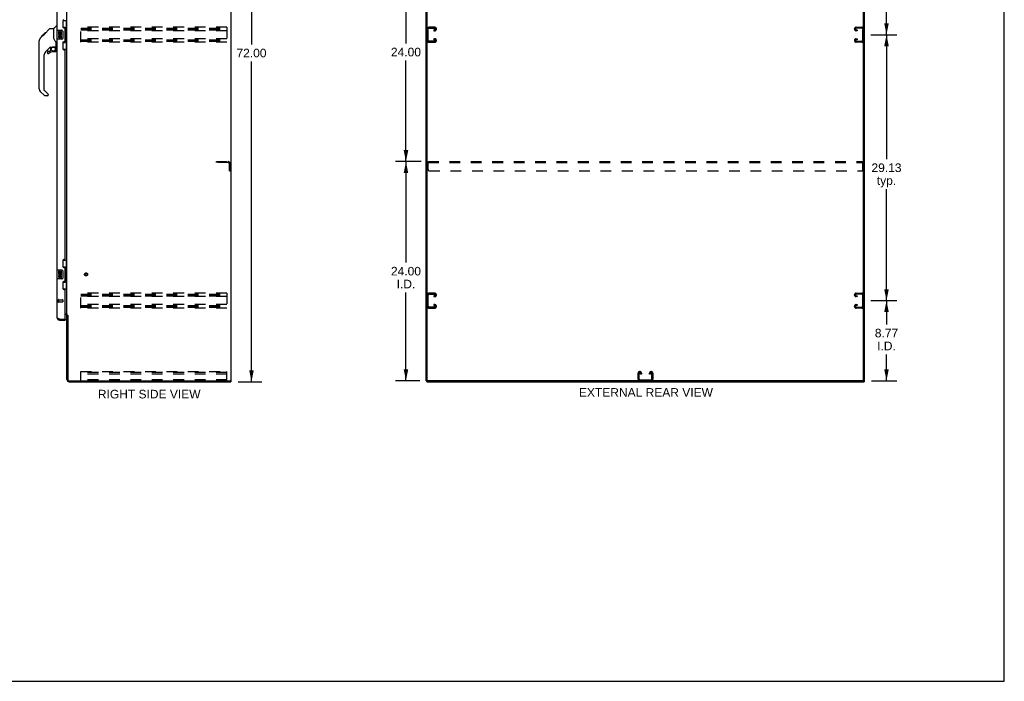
# Model space of a CAD drawing. Header units: inches. Extents: x 0 to 213, y 0 to 138.
# Tile 14 of 16: x 105 to 213, y 0 to 72. Entities that reach past the tile are written whole.
import ezdxf

# ---------------------------------------------------------------- set-up
doc = ezdxf.new("R2010")
doc.units = ezdxf.units.IN
doc.header["$LTSCALE"] = 11.73
doc.header["$MEASUREMENT"] = 0
doc.linetypes.add('HIDDEN', pattern=[0.2, 0.1, -0.1])
doc.layers.get('0').update_dxf_attribs({"linetype": 'CONTINUOUS'})
for name, color, linetype in [('02___PRT_ALL_AXES', 7, 'CONTINUOUS'), ('DEFAULT_2', 8, 'HIDDEN'), ('DIMENSIONS', 7, 'CONTINUOUS')]:
    doc.layers.add(name, color=color, linetype=linetype)
doc.styles.get("Standard").update_dxf_attribs({"font": 'arial.ttf'})
doc.dimstyles.new('DIMSTYLE_1', dxfattribs={"dimtxt": 0.940909, "dimasz": 1.254545, "dimexe": 0.09, "dimexo": 0.07, "dimgap": 0.0375, "dimtad": 0, "dimtih": 1, "dimtoh": 1, "dimzin": 4, "dimdsep": 46, "dimtxsty": 'Standard', "dimblk": '_FILLED', "dimblk1": '_FILLED', "dimblk2": '_FILLED', "dimcen": 0.09, "dimazin": 1, "dimtfac": 1, "dimtdec": 3, "dimtofl": 0, "dimtmove": 0, "dimatfit": 3, "dimldrblk": '_FILLED', "dimfxl": 1, "dimtolj": 1, "dimtzin": 4, "dimarcsym": 0})

# ---------------------------------------------------------------- blocks, each defined once
blk = doc.blocks.new('_FILLED')
at = {"color": 0, "linetype": 'ByBlock'}
blk.add_solid([(0, 0), (-1, 0.2), (-1, -0.2)], dxfattribs=at)
blk = doc.blocks.new('*D2')
at = {"layer": 'DIMENSIONS', "color": 2, "linetype": 'Continuous'}
for p, q in [((129.37, 104.81), (131.94, 104.81)), ((130.82, 104.81), (130.82, 69.75)), ((130.82, 32.81), (130.82, 67.87)), ((129.37, 32.81), (131.94, 32.81))]:
    blk.add_line(p, q, dxfattribs=at)
at = {"layer": 'DIMENSIONS', "color": 2, "linetype": 'Continuous', "xscale": 1.2545454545, "yscale": 1.2545454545, "zscale": 1.2545454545}
for p, rotation in [((130.82, 104.81), 90), ((130.82, 32.81), 270)]:
    blk.add_blockref('_FILLED', p, dxfattribs=dict(at, rotation=rotation))
at = {"layer": 'DIMENSIONS', "color": 2, "linetype": 'Continuous', "insert": (130.82, 69.28), "char_height": 0.941, "width": 3.2879, "attachment_point": 2, "line_spacing_factor": 0.9}
blk.add_mtext('72.00', dxfattribs=at)
blk = doc.blocks.new('*D4')
at = {"layer": 'DIMENSIONS', "color": 2, "linetype": 'Continuous'}
for p, q in [((198.64, 41.69), (201.49, 41.69)), ((200.37, 41.69), (200.37, 39.08)), ((200.37, 32.92), (200.37, 35.78)), ((198.73, 32.92), (201.49, 32.92))]:
    blk.add_line(p, q, dxfattribs=at)
at = {"layer": 'DIMENSIONS', "color": 2, "linetype": 'Continuous', "xscale": 1.2545454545, "yscale": 1.2545454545, "zscale": 1.2545454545}
for p, rotation in [((200.37, 41.69), 90), ((200.37, 32.92), 270)]:
    blk.add_blockref('_FILLED', p, dxfattribs=dict(at, rotation=rotation))
at = {"layer": 'DIMENSIONS', "color": 2, "linetype": 'Continuous', "insert": (200.37, 38.61), "char_height": 0.941, "width": 2.5569, "attachment_point": 2, "line_spacing_factor": 0.9}
blk.add_mtext('8.77\\PI.D.', dxfattribs=at)
blk = doc.blocks.new('*D5')
at = {"layer": 'DIMENSIONS', "color": 2, "linetype": 'Continuous'}
for p, q in [((198.64, 70.81), (201.49, 70.81)), ((200.37, 70.81), (200.37, 57.19)), ((200.37, 41.69), (200.37, 53.9)), ((198.64, 41.69), (201.49, 41.69))]:
    blk.add_line(p, q, dxfattribs=at)
at = {"layer": 'DIMENSIONS', "color": 2, "linetype": 'Continuous', "xscale": 1.2545454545, "yscale": 1.2545454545, "zscale": 1.2545454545}
for p, rotation in [((200.37, 70.81), 90), ((200.37, 41.69), 270)]:
    blk.add_blockref('_FILLED', p, dxfattribs=dict(at, rotation=rotation))
at = {"layer": 'DIMENSIONS', "color": 2, "linetype": 'Continuous', "insert": (200.37, 56.72), "char_height": 0.941, "width": 3.2879, "attachment_point": 2, "line_spacing_factor": 0.9}
blk.add_mtext('29.13\\Ptyp.', dxfattribs=at)
blk = doc.blocks.new('*D6')
at = {"layer": 'DIMENSIONS', "color": 2, "linetype": 'Continuous'}
for p, q in [((198.64, 99.94), (201.49, 99.94)), ((200.37, 99.94), (200.37, 86.32)), ((200.37, 70.81), (200.37, 83.02)), ((198.64, 70.81), (201.49, 70.81))]:
    blk.add_line(p, q, dxfattribs=at)
at = {"layer": 'DIMENSIONS', "color": 2, "linetype": 'Continuous', "xscale": 1.2545454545, "yscale": 1.2545454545, "zscale": 1.2545454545}
for p, rotation in [((200.37, 99.94), 90), ((200.37, 70.81), 270)]:
    blk.add_blockref('_FILLED', p, dxfattribs=dict(at, rotation=rotation))
at = {"layer": 'DIMENSIONS', "color": 2, "linetype": 'Continuous', "insert": (200.37, 85.85), "char_height": 0.941, "width": 3.2879, "attachment_point": 2, "line_spacing_factor": 0.9}
blk.add_mtext('29.13\\Ptyp.', dxfattribs=at)
blk = doc.blocks.new('*D8')
at = {"layer": 'DIMENSIONS', "color": 2, "linetype": 'Continuous'}
for p, q in [((149.4, 56.92), (146.61, 56.92)), ((147.74, 56.92), (147.74, 45.86)), ((147.74, 32.92), (147.74, 42.57)), ((149.26, 32.92), (146.61, 32.92))]:
    blk.add_line(p, q, dxfattribs=at)
at = {"layer": 'DIMENSIONS', "color": 2, "linetype": 'Continuous', "xscale": 1.2545454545, "yscale": 1.2545454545, "zscale": 1.2545454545}
for p, rotation in [((147.74, 56.92), 90), ((147.74, 32.92), 270)]:
    blk.add_blockref('_FILLED', p, dxfattribs=dict(at, rotation=rotation))
at = {"layer": 'DIMENSIONS', "color": 2, "linetype": 'Continuous', "insert": (147.74, 45.39), "char_height": 0.941, "width": 3.2879, "attachment_point": 2, "line_spacing_factor": 0.9}
blk.add_mtext('24.00\\PI.D.', dxfattribs=at)
blk = doc.blocks.new('*D9')
at = {"layer": 'DIMENSIONS', "color": 2, "linetype": 'Continuous'}
for p, q in [((149.4, 80.92), (146.61, 80.92)), ((147.74, 80.92), (147.74, 69.86)), ((147.74, 56.92), (147.74, 67.98)), ((149.4, 56.92), (146.61, 56.92))]:
    blk.add_line(p, q, dxfattribs=at)
at = {"layer": 'DIMENSIONS', "color": 2, "linetype": 'Continuous', "xscale": 1.2545454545, "yscale": 1.2545454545, "zscale": 1.2545454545}
for p, rotation in [((147.74, 80.92), 90), ((147.74, 56.92), 270)]:
    blk.add_blockref('_FILLED', p, dxfattribs=dict(at, rotation=rotation))
at = {"layer": 'DIMENSIONS', "color": 2, "linetype": 'Continuous', "insert": (147.74, 69.39), "char_height": 0.941, "width": 3.2879, "attachment_point": 2, "line_spacing_factor": 0.9}
blk.add_mtext('24.00', dxfattribs=at)

msp = doc.modelspace()

# ---------------------------------------------------------------- linework, layer by layer
at = {"color": 7, "linetype": 'Continuous'}
for p, q in [((213.273, 0), (213.273, 138)), ((128.604, 32.918), (128.604, 104.71)), ((150.074, 32.981), (150.074, 104.71)), ((197.866, 32.918), (197.866, 104.648)), ((110.164, 72.389), (110.604, 72.389)), ((110.2, 71.609), (110.2, 72.389)), ((110.565, 71.364), (110.565, 72.389)), ((108.112, 70.856), (108.736, 71.48)), ((108.792, 71.503), (109.153, 71.503)), ((109.153, 71.503), (109.153, 70.399)), ((109.158, 71.509), (109.456, 71.806)), ((109.546, 71.818), (109.484, 71.818)), ((109.486, 71.299), (109.486, 70.329)), ((109.501, 71.314), (110.041, 71.314)), ((110.141, 71.214), (110.141, 70.414)), ((110.2, 71.654), (110.427, 71.654)), ((110.427, 69.974), (110.427, 71.654)), ((110.464, 71.415), (110.464, 71.394)), ((110.464, 71.364), (110.464, 70.264)), ((110.587, 71.364), (110.464, 71.364)), ((110.587, 70.264), (110.587, 71.364)), ((107.566, 69.576), (107.566, 70.163)), ((107.578, 64.875), (107.578, 70.159)), ((107.693, 70.436), (107.971, 70.715)), ((107.799, 70.61), (107.802, 70.613)), ((107.799, 70.61), (107.866, 70.61)), ((107.802, 70.613), (107.869, 70.613)), ((107.803, 70.614), (108.212, 71.023)), ((107.87, 70.614), (107.803, 70.614)), ((107.951, 70.695), (107.884, 70.695)), ((107.971, 70.715), (108.104, 70.848)), ((108.037, 70.782), (107.971, 70.782)), ((107.998, 70.742), (107.971, 70.715)), ((108.12, 70.864), (108.053, 70.864)), ((108.112, 70.856), (108.076, 70.82)), ((108.196, 70.94), (108.129, 70.94)), ((108.279, 71.023), (108.212, 71.023)), ((108.213, 71.024), (108.215, 71.025)), ((108.213, 71.024), (108.28, 71.024)), ((108.215, 71.025), (108.281, 71.025)), ((109.173, 70.406), (109.153, 70.461)), ((109.202, 70.338), (109.173, 70.406)), ((110.041, 70.314), (109.501, 70.314)), ((110.587, 70.264), (110.464, 70.264)), ((110.464, 70.234), (110.464, 70.213)), ((110.565, 69.239), (110.565, 70.264)), ((108.764, 69.441), (108.263, 68.94)), ((108.562, 69.021), (108.715, 69.021)), ((108.723, 69.024), (108.795, 69.096)), ((108.798, 69.431), (108.798, 69.104)), ((108.84, 69.436), (108.928, 69.436)), ((109.106, 69.477), (109.113, 69.477)), ((109.113, 69.477), (109.409, 69.477)), ((109.291, 69.477), (109.371, 69.398)), ((109.409, 69.258), (109.428, 69.258)), ((109.428, 69.475), (109.428, 69.882)), ((109.428, 69.021), (109.428, 69.258)), ((109.468, 69.436), (109.546, 69.436)), ((110.164, 69.239), (110.604, 69.239)), ((110.2, 69.239), (110.2, 70.019)), ((110.2, 69.974), (110.427, 69.974)), ((108.09, 68.522), (108.09, 64.789)), ((108.483, 68.942), (108.483, 68.823)), ((109.349, 68.942), (109.113, 68.942)), ((108.113, 64.734), (108.548, 64.298)), ((108.145, 64.144), (107.693, 64.596)), ((108.483, 64.121), (108.201, 64.121)), ((108.562, 64.265), (108.562, 64.2)), ((110.164, 46.139), (110.604, 46.139)), ((110.2, 45.359), (110.2, 46.139)), ((110.2, 45.404), (110.427, 45.404)), ((110.427, 43.724), (110.427, 45.404)), ((110.565, 45.114), (110.565, 46.139)), ((109.486, 45.049), (109.486, 44.079)), ((109.501, 45.064), (110.041, 45.064)), ((110.141, 44.964), (110.141, 44.164)), ((110.464, 45.165), (110.464, 45.144)), ((110.587, 45.114), (110.464, 45.114)), ((110.464, 45.114), (110.464, 44.014)), ((110.587, 44.014), (110.587, 45.114)), ((110.041, 44.064), (109.501, 44.064)), ((110.2, 42.989), (110.2, 43.769)), ((110.2, 43.724), (110.427, 43.724)), ((110.587, 44.014), (110.464, 44.014)), ((110.464, 43.984), (110.464, 43.963)), ((110.565, 42.989), (110.565, 44.014)), ((110.164, 42.989), (110.604, 42.989)), ((110.708, 40.055), (110.604, 40.055)), ((109.793, 39.564), (109.793, 39.668)), ((110.38, 39.668), (110.4, 39.668)), ((110.4, 39.668), (110.4, 39.564)), ((128.49, 32.918), (128.604, 32.918)), ((128.552, 32.918), (128.552, 32.814)), ((149.97, 32.918), (150.085, 32.918)), ((150.022, 32.918), (150.022, 32.814)), ((197.804, 32.918), (150.137, 32.918)), ((197.856, 32.918), (197.97, 32.918)), ((197.918, 32.918), (197.918, 32.814)), ((0, 0), (213.273, 0))]:
    msp.add_line(p, q, dxfattribs=at)
at = {"color": 3, "linetype": 'Continuous'}
for p, q in [((128.552, 104.648), (128.552, 32.981)), ((149.97, 32.918), (149.97, 104.71)), ((197.97, 32.918), (197.97, 104.71)), ((110.604, 40.107), (110.604, 101.522)), ((109.546, 71.314), (109.546, 96.564)), ((110.15, 72.332), (110.15, 71.712)), ((110.28, 71.582), (110.34, 71.582)), ((110.4, 70.107), (110.4, 71.522)), ((109.546, 45.064), (109.546, 70.314)), ((110.15, 69.917), (110.15, 69.297)), ((110.34, 70.047), (110.28, 70.047)), ((110.28, 69.167), (110.34, 69.167)), ((110.4, 46.272), (110.4, 69.107)), ((110.15, 46.082), (110.15, 45.462)), ((110.34, 46.212), (110.28, 46.212)), ((110.28, 45.332), (110.34, 45.332)), ((110.4, 43.857), (110.4, 45.272)), ((109.546, 39.811), (109.546, 44.064)), ((110.15, 43.667), (110.15, 43.047)), ((110.34, 43.797), (110.28, 43.797)), ((110.28, 42.917), (110.34, 42.917)), ((110.4, 39.688), (110.4, 42.857)), ((110.4, 40.262), (110.564, 40.262)), ((110.462, 40.21), (110.4, 40.21)), ((110.604, 40.107), (110.679, 40.107)), ((110.604, 33.061), (110.604, 40.068)), ((110.695, 40.088), (110.697, 40.084)), ((110.708, 40.066), (110.708, 33.061)), ((109.715, 39.697), (109.704, 39.701)), ((109.727, 39.693), (109.715, 39.697)), ((109.739, 39.688), (109.727, 39.693)), ((109.751, 39.684), (109.739, 39.688)), ((109.769, 39.677), (109.751, 39.684)), ((109.793, 39.668), (109.769, 39.677)), ((109.793, 39.668), (110.38, 39.668)), ((109.793, 39.564), (110.4, 39.564)), ((110.851, 32.918), (128.49, 32.918)), ((110.851, 32.814), (128.552, 32.814)), ((150.022, 32.814), (197.918, 32.814))]:
    msp.add_line(p, q, dxfattribs=at)
at = {"color": 7, "linetype": 'Continuous'}
for points in [[(108.736, 71.48), (108.744, 71.487), (108.752, 71.492), (108.761, 71.497), (108.771, 71.5), (108.781, 71.502), (108.792, 71.503)], [(110.135, 71.25), (110.137, 71.245), (110.138, 71.239), (110.14, 71.233), (110.14, 71.227), (110.141, 71.22), (110.141, 71.214)], [(110.391, 71.553), (110.394, 71.557), (110.399, 71.565), (110.404, 71.573), (110.408, 71.58), (110.412, 71.587), (110.415, 71.594), (110.418, 71.6), (110.421, 71.605), (110.423, 71.61), (110.424, 71.615), (110.426, 71.619), (110.427, 71.623), (110.427, 71.627), (110.427, 71.63)], [(107.693, 70.436), (107.674, 70.416), (107.648, 70.383), (107.626, 70.347), (107.608, 70.31), (107.594, 70.271), (107.584, 70.23), (107.579, 70.188), (107.578, 70.159)], [(108.076, 70.82), (108.054, 70.798), (108.032, 70.776), (107.998, 70.742)], [(109.375, 70.053), (109.326, 70.124), (109.277, 70.2), (109.237, 70.271), (109.202, 70.338)], [(110.141, 70.414), (110.141, 70.408), (110.14, 70.402), (110.14, 70.395), (110.138, 70.389), (110.137, 70.384), (110.135, 70.378)], [(108.928, 69.436), (108.937, 69.437), (108.945, 69.439), (108.955, 69.442), (108.967, 69.446), (108.98, 69.451), (108.995, 69.456), (109.011, 69.461), (109.029, 69.466), (109.048, 69.471), (109.067, 69.474), (109.087, 69.476), (109.106, 69.477)], [(109.365, 69.392), (109.363, 69.39), (109.356, 69.384)], [(109.408, 69.258), (109.408, 69.272), (109.406, 69.286), (109.403, 69.3), (109.399, 69.313), (109.395, 69.326), (109.389, 69.339), (109.382, 69.351), (109.374, 69.363), (109.366, 69.373), (109.356, 69.384)], [(109.371, 69.398), (109.37, 69.398), (109.37, 69.397), (109.369, 69.396), (109.368, 69.395), (109.365, 69.392)], [(109.428, 69.882), (109.427, 69.906), (109.422, 69.941), (109.414, 69.975), (109.401, 70.007), (109.386, 70.036), (109.375, 70.053)], [(110.427, 69.998), (110.427, 70.001), (110.427, 70.005), (110.426, 70.009), (110.424, 70.013), (110.423, 70.018), (110.421, 70.023), (110.418, 70.029), (110.415, 70.035), (110.412, 70.041), (110.408, 70.048), (110.404, 70.055), (110.399, 70.063), (110.394, 70.071), (110.391, 70.075)], [(110.391, 45.303), (110.394, 45.307), (110.399, 45.315), (110.404, 45.323), (110.408, 45.33), (110.412, 45.337), (110.415, 45.344), (110.418, 45.35), (110.421, 45.355), (110.423, 45.36), (110.424, 45.365), (110.426, 45.369), (110.427, 45.373), (110.427, 45.377), (110.427, 45.38)], [(110.135, 45), (110.137, 44.995), (110.138, 44.989), (110.14, 44.983), (110.14, 44.977), (110.141, 44.97), (110.141, 44.964)], [(110.141, 44.164), (110.141, 44.158), (110.14, 44.152), (110.14, 44.145), (110.138, 44.139), (110.137, 44.134), (110.135, 44.128)], [(110.427, 43.748), (110.427, 43.751), (110.427, 43.755), (110.426, 43.759), (110.424, 43.763), (110.423, 43.768), (110.421, 43.773), (110.418, 43.779), (110.415, 43.785), (110.412, 43.791), (110.408, 43.798), (110.404, 43.805), (110.399, 43.813), (110.394, 43.821), (110.391, 43.825)]]:
    msp.add_lwpolyline(points, dxfattribs=at)
at = {"color": 3, "linetype": 'Continuous'}
for points in [[(110.564, 40.262), (110.564, 40.26), (110.564, 40.258), (110.565, 40.256), (110.565, 40.255), (110.566, 40.253), (110.567, 40.251), (110.568, 40.25), (110.57, 40.248), (110.571, 40.247), (110.573, 40.245), (110.575, 40.244), (110.577, 40.243), (110.579, 40.241), (110.581, 40.24), (110.584, 40.239), (110.589, 40.237)], [(110.589, 40.237), (110.591, 40.235), (110.593, 40.234), (110.595, 40.233), (110.598, 40.231), (110.599, 40.23), (110.601, 40.229), (110.602, 40.227), (110.603, 40.226), (110.604, 40.224), (110.604, 40.223), (110.604, 40.221)], [(110.679, 40.107), (110.681, 40.105), (110.683, 40.103), (110.684, 40.102), (110.686, 40.1), (110.687, 40.099), (110.689, 40.097), (110.69, 40.096), (110.691, 40.095), (110.692, 40.093), (110.693, 40.092), (110.693, 40.091), (110.694, 40.089), (110.695, 40.088)], [(110.697, 40.084), (110.698, 40.082), (110.699, 40.08), (110.7, 40.079), (110.701, 40.077), (110.702, 40.075), (110.703, 40.074), (110.704, 40.072), (110.705, 40.07), (110.707, 40.068), (110.708, 40.066)], [(109.704, 39.701), (109.693, 39.706), (109.687, 39.708), (109.682, 39.71), (109.677, 39.713), (109.671, 39.715), (109.666, 39.717), (109.661, 39.719), (109.656, 39.721), (109.651, 39.724), (109.646, 39.726), (109.641, 39.728), (109.636, 39.73), (109.632, 39.733), (109.627, 39.735), (109.623, 39.737), (109.619, 39.739), (109.614, 39.742), (109.61, 39.744), (109.606, 39.746), (109.602, 39.748), (109.598, 39.75), (109.595, 39.753), (109.591, 39.755), (109.588, 39.757), (109.585, 39.759), (109.581, 39.762), (109.578, 39.764), (109.575, 39.766), (109.573, 39.768), (109.57, 39.77), (109.567, 39.773), (109.565, 39.775), (109.563, 39.777), (109.561, 39.779), (109.559, 39.782), (109.557, 39.784), (109.555, 39.786), (109.554, 39.788), (109.552, 39.79), (109.551, 39.793), (109.55, 39.795), (109.549, 39.797), (109.548, 39.799), (109.547, 39.802), (109.547, 39.804), (109.547, 39.806), (109.546, 39.808), (109.546, 39.811)]]:
    msp.add_lwpolyline(points, dxfattribs=at)
at = {"color": 7, "linetype": 'Continuous'}
msp.add_circle((109.113, 69.237), 0.217, dxfattribs=at)
at = {"color": 3, "linetype": 'Continuous'}
for centre, radius, start, end in [((110.28, 72.332), 0.13, 90, 180), ((110.28, 71.712), 0.13, 180, 270), ((110.34, 71.522), 0.06, 0, 90), ((110.34, 70.107), 0.06, 270, 360), ((110.28, 69.917), 0.13, 90, 180), ((110.28, 69.297), 0.13, 180, 270), ((110.34, 69.107), 0.06, 0, 90), ((110.28, 46.082), 0.13, 90, 180), ((110.28, 45.462), 0.13, 180, 270), ((110.34, 46.272), 0.06, 270, 360), ((110.34, 45.272), 0.06, 0, 90), ((110.28, 43.667), 0.13, 90, 180), ((110.34, 43.857), 0.06, 270, 360), ((110.28, 43.047), 0.13, 180, 270), ((110.34, 42.857), 0.06, 0, 90), ((110.462, 40.068), 0.142, 0, 90), ((109.793, 39.811), 0.246, 180, 270), ((110.38, 39.688), 0.02, 270, 360), ((110.851, 33.061), 0.246, 180, 270), ((110.851, 33.061), 0.143, 180, 270), ((128.49, 32.981), 0.0625, 270, 360)]:
    msp.add_arc(centre, radius, start, end, dxfattribs=at)
at = {"color": 7, "linetype": 'Continuous'}
for centre, radius, start, end in [((109.172, 71.495), 0.0197, 135, 180), ((109.484, 71.779), 0.0394, 90, 135), ((109.501, 71.299), 0.015, 90, 180), ((110.041, 71.214), 0.1, 21.20502, 90), ((107.586, 70.163), 0.0197, 110.96309, 180), ((109.501, 70.329), 0.015, 180, 270), ((110.041, 70.414), 0.1, 270, 338.79459), ((107.586, 69.576), 0.0197, 180, 246.39296), ((108.562, 68.942), 0.0787, 90, 180), ((108.715, 69.033), 0.0118, 270, 315), ((108.84, 69.239), 0.197, 90, 127.44051), ((108.786, 69.104), 0.0118, 315, 360), ((109.349, 69.021), 0.0787, 270, 360), ((109.231, 69.258), 0.197, 0, 45), ((109.409, 69.497), 0.0197, 270, 360), ((109.468, 69.475), 0.0394, 180, 270), ((108.68, 68.522), 0.591, 135, 180), ((108.562, 68.823), 0.0787, 180, 309.5212), ((109.113, 68.155), 0.787, 90, 129.5212), ((107.972, 64.875), 0.394, 180, 225), ((108.168, 64.789), 0.0787, 180, 225), ((108.201, 64.2), 0.0787, 225, 270), ((108.483, 64.2), 0.0787, 270, 360), ((108.515, 64.265), 0.0472, 0, 45), ((109.501, 45.049), 0.015, 90, 180), ((110.041, 44.964), 0.1, 21.20502, 90), ((109.501, 44.079), 0.015, 180, 270), ((110.041, 44.164), 0.1, 270, 338.79459), ((109.793, 39.811), 0.142, 228.63672, 270), ((109.71, 39.954), 0.26, 270, 272.60473), ((150.137, 32.981), 0.0625, 180, 270), ((197.804, 32.981), 0.0625, 270, 360)]:
    msp.add_arc(centre, radius, start, end, dxfattribs=at)
for centre, start_param, end_param in [((110.36, 71.405), -1.5140098, -0.699287), ((110.36, 71.405), -2.4423057, -1.6275828), ((110.36, 70.224), -1.5140098, -0.699287), ((110.36, 70.224), -2.4423057, -1.6275828), ((110.36, 45.155), -1.5140098, -0.699287), ((110.36, 45.155), -2.4423057, -1.6275828), ((110.36, 43.974), -1.5140098, -0.699287), ((110.36, 43.974), -2.4423057, -1.6275828)]:
    msp.add_ellipse(centre, major_axis=(0, 0.18), ratio=0.5794935, start_param=start_param, end_param=end_param, dxfattribs=at)
at = {"layer": '02___PRT_ALL_AXES', "color": 7, "linetype": 'Continuous'}
for p, q in [((109.689, 71.16), (109.689, 70.929)), ((109.752, 71.16), (109.689, 71.16)), ((109.689, 70.929), (109.951, 70.929)), ((109.689, 70.699), (109.689, 70.563)), ((109.752, 70.699), (109.689, 70.699)), ((109.76, 70.894), (109.702, 70.918)), ((109.752, 70.992), (109.752, 71.16)), ((109.815, 70.992), (109.752, 70.992)), ((109.752, 70.563), (109.752, 70.699)), ((109.815, 71.128), (109.815, 70.992)), ((109.876, 71.128), (109.815, 71.128)), ((109.815, 70.605), (109.815, 70.563)), ((109.876, 70.992), (109.876, 71.128)), ((109.941, 70.992), (109.876, 70.992)), ((109.876, 70.542), (109.876, 70.611)), ((109.951, 70.929), (109.924, 70.91)), ((109.941, 71.16), (109.941, 70.992)), ((110.004, 71.16), (109.941, 71.16)), ((109.941, 70.605), (109.941, 70.468)), ((109.941, 70.468), (110.004, 70.468)), ((109.985, 70.929), (110.004, 70.929)), ((110.004, 70.929), (110.004, 71.16)), ((110.004, 70.468), (110.004, 70.605)), ((109.752, 44.91), (109.689, 44.91)), ((109.689, 44.91), (109.689, 44.679)), ((109.689, 44.679), (109.951, 44.679)), ((109.752, 44.449), (109.689, 44.449)), ((109.689, 44.449), (109.689, 44.313)), ((109.76, 44.644), (109.702, 44.668)), ((109.752, 44.742), (109.752, 44.91)), ((109.815, 44.742), (109.752, 44.742)), ((109.752, 44.313), (109.752, 44.449)), ((109.876, 44.878), (109.815, 44.878)), ((109.815, 44.878), (109.815, 44.742)), ((109.815, 44.355), (109.815, 44.313)), ((109.876, 44.742), (109.876, 44.878)), ((109.941, 44.742), (109.876, 44.742)), ((109.876, 44.292), (109.876, 44.361)), ((109.951, 44.679), (109.924, 44.66)), ((110.004, 44.91), (109.941, 44.91)), ((109.941, 44.91), (109.941, 44.742)), ((109.941, 44.355), (109.941, 44.218)), ((109.941, 44.218), (110.004, 44.218)), ((109.985, 44.679), (110.004, 44.679)), ((110.004, 44.679), (110.004, 44.91)), ((110.004, 44.218), (110.004, 44.355))]:
    msp.add_line(p, q, dxfattribs=at)
at = {"layer": '02___PRT_ALL_AXES', "color": 8, "linetype": 'HIDDEN'}
for p, q in [((109.693, 41.792), (110.14, 41.792)), ((109.693, 41.792), (109.693, 41.544)), ((109.693, 41.544), (110.14, 41.544))]:
    msp.add_line(p, q, dxfattribs=at)
msp.add_circle((112.708, 44.564), 0.124, dxfattribs=at)
at = {"layer": '02___PRT_ALL_AXES', "color": 7, "linetype": 'Continuous'}
for centre, radius, start, end in [((109.846, 70.856), 0.157, 156.59665, 341.87913), ((109.784, 70.563), 0.0943, 180, 248.67039), ((109.784, 70.563), 0.0943, 248.69989, 347.43379), ((109.846, 70.856), 0.0943, 156.59665, 35.11217), ((109.784, 70.563), 0.0314, 180, 0.04847), ((109.909, 70.605), 0.0943, 0, 180), ((109.91, 70.6), 0.0362, 83.42855, 161.76278), ((109.909, 70.605), 0.0314, 0, 81.22946), ((109.846, 70.856), 0.157, 25.73705, 27.8532), ((109.85, 70.856), 0.154, 341.41988, 26.19629), ((109.846, 44.606), 0.157, 156.59665, 341.87913), ((109.784, 44.313), 0.0943, 180, 248.67039), ((109.784, 44.313), 0.0943, 248.69989, 347.43379), ((109.846, 44.606), 0.0943, 156.59665, 35.11217), ((109.784, 44.313), 0.0314, 180, 0.04847), ((109.909, 44.355), 0.0943, 0, 180), ((109.91, 44.35), 0.0362, 83.42855, 161.76278), ((109.909, 44.355), 0.0314, 0, 81.22946), ((109.846, 44.606), 0.157, 25.73705, 27.8532), ((109.85, 44.606), 0.154, 341.41988, 26.19629)]:
    msp.add_arc(centre, radius, start, end, dxfattribs=at)
at = {"layer": 'DEFAULT_2', "color": 8, "linetype": 'HIDDEN'}
for p, q in [((112.125, 70.002), (112.125, 71.627)), ((128.125, 71.627), (112.125, 71.627)), ((112.125, 71.523), (128.125, 71.523)), ((112.125, 71.433), (128.125, 71.433)), ((112.125, 71.356), (128.125, 71.356)), ((128.125, 71.252), (112.125, 71.252)), ((128.125, 71.627), (128.125, 70.002)), ((150.178, 70.196), (150.178, 71.433)), ((150.894, 71.627), (150.254, 71.627)), ((150.268, 71.523), (150.88, 71.523)), ((150.793, 71.356), (150.793, 71.252)), ((150.88, 71.356), (150.793, 71.356)), ((150.793, 71.252), (150.894, 71.252)), ((151.074, 71.432), (151.074, 71.447)), ((196.866, 71.432), (196.866, 71.447)), ((197.046, 71.627), (197.686, 71.627)), ((197.148, 71.252), (197.046, 71.252)), ((197.672, 71.523), (197.06, 71.523)), ((197.06, 71.356), (197.148, 71.356)), ((197.148, 71.356), (197.148, 71.252)), ((197.762, 70.196), (197.762, 71.433)), ((128.125, 70.377), (112.125, 70.377)), ((112.125, 70.273), (128.125, 70.273)), ((112.125, 70.183), (128.125, 70.183)), ((112.125, 70.106), (128.125, 70.106)), ((150.88, 70.106), (150.268, 70.106)), ((150.793, 70.377), (150.793, 70.273)), ((150.894, 70.377), (150.793, 70.377)), ((150.793, 70.273), (150.88, 70.273)), ((151.074, 70.182), (151.074, 70.197)), ((196.866, 70.182), (196.866, 70.197)), ((197.046, 70.377), (197.148, 70.377)), ((197.148, 70.273), (197.06, 70.273)), ((197.06, 70.106), (197.672, 70.106)), ((197.148, 70.377), (197.148, 70.273)), ((128.125, 70.002), (112.125, 70.002)), ((150.254, 70.002), (150.894, 70.002)), ((197.686, 70.002), (197.046, 70.002)), ((127, 56.918), (128.254, 56.918)), ((127, 56.814), (127, 56.918)), ((128.254, 56.814), (127, 56.814)), ((128.396, 55.918), (128.396, 56.672)), ((128.5, 55.918), (128.5, 56.672)), ((150.158, 56.043), (150.158, 56.918)), ((150.158, 56.918), (197.783, 56.918)), ((150.158, 56.814), (197.783, 56.814)), ((197.783, 56.043), (197.783, 56.918)), ((128.396, 55.918), (128.5, 55.918)), ((150.283, 55.918), (197.658, 55.918)), ((128.125, 42.502), (112.125, 42.502)), ((112.125, 40.877), (112.125, 42.502)), ((112.125, 42.398), (128.125, 42.398)), ((112.125, 42.308), (128.125, 42.308)), ((112.125, 42.231), (128.125, 42.231)), ((128.125, 42.127), (112.125, 42.127)), ((128.125, 42.502), (128.125, 40.877)), ((150.178, 41.071), (150.178, 42.308)), ((150.894, 42.502), (150.254, 42.502)), ((150.268, 42.398), (150.88, 42.398)), ((150.88, 42.231), (150.793, 42.231)), ((150.793, 42.231), (150.793, 42.127)), ((150.793, 42.127), (150.894, 42.127)), ((151.074, 42.307), (151.074, 42.322)), ((196.866, 42.307), (196.866, 42.322)), ((197.046, 42.502), (197.686, 42.502)), ((197.148, 42.127), (197.046, 42.127)), ((197.672, 42.398), (197.06, 42.398)), ((197.06, 42.231), (197.148, 42.231)), ((197.148, 42.231), (197.148, 42.127)), ((197.762, 41.071), (197.762, 42.308)), ((109.65, 41.81), (109.65, 41.526)), ((109.693, 41.81), (109.693, 41.526)), ((110.15, 41.782), (110.15, 41.554)), ((128.125, 41.252), (112.125, 41.252)), ((112.125, 41.148), (128.125, 41.148)), ((112.125, 41.058), (128.125, 41.058)), ((112.125, 40.981), (128.125, 40.981)), ((150.88, 40.981), (150.268, 40.981)), ((150.894, 41.252), (150.793, 41.252)), ((150.793, 41.252), (150.793, 41.148)), ((150.793, 41.148), (150.88, 41.148)), ((151.074, 41.057), (151.074, 41.072)), ((196.866, 41.057), (196.866, 41.072)), ((197.046, 41.252), (197.148, 41.252)), ((197.148, 41.148), (197.06, 41.148)), ((197.06, 40.981), (197.672, 40.981)), ((197.148, 41.252), (197.148, 41.148)), ((128.125, 40.877), (112.125, 40.877)), ((150.254, 40.877), (150.894, 40.877)), ((197.686, 40.877), (197.046, 40.877)), ((112.125, 33.918), (128.125, 33.918)), ((112.125, 32.918), (112.125, 33.918)), ((128.125, 33.814), (112.125, 33.814)), ((128.125, 33.813), (112.125, 33.813)), ((128.125, 33.637), (112.125, 33.637)), ((128.125, 32.918), (128.125, 33.918)), ((173.158, 33.098), (173.158, 33.738)), ((173.262, 33.724), (173.262, 33.112)), ((173.338, 33.918), (173.353, 33.918)), ((173.429, 33.637), (173.429, 33.724)), ((173.533, 33.637), (173.429, 33.637)), ((173.533, 33.738), (173.533, 33.637)), ((174.408, 33.637), (174.408, 33.738)), ((174.512, 33.637), (174.408, 33.637)), ((174.512, 33.724), (174.512, 33.637)), ((174.588, 33.918), (174.603, 33.918)), ((174.679, 33.112), (174.679, 33.724)), ((174.783, 33.738), (174.783, 33.098)), ((128.125, 33.022), (112.125, 33.022)), ((173.352, 33.022), (174.589, 33.022))]:
    msp.add_line(p, q, dxfattribs=at)
for radius in [0.164, 0.124]:
    msp.add_circle((112.708, 44.564), radius, dxfattribs=at)
for centre, radius, start, end in [((150.254, 71.447), 0.18, 90, 180), ((150.268, 71.433), 0.09, 90, 180), ((150.88, 71.433), 0.09, 0, 90), ((150.88, 71.446), 0.09, 270, 351.78079), ((150.894, 71.447), 0.18, 0, 90), ((150.894, 71.432), 0.18, 270, 360), ((197.046, 71.447), 0.18, 90, 180), ((197.046, 71.432), 0.18, 180, 270), ((197.06, 71.433), 0.09, 90, 180), ((197.06, 71.446), 0.09, 188.21921, 270), ((197.672, 71.433), 0.09, 0, 90), ((197.686, 71.447), 0.18, 0, 90), ((150.254, 70.182), 0.18, 180, 270), ((150.268, 70.196), 0.09, 180, 270), ((150.88, 70.183), 0.09, 0, 90), ((150.88, 70.196), 0.09, 270, 351.78079), ((150.894, 70.197), 0.18, 0, 90), ((150.894, 70.182), 0.18, 270, 360), ((197.046, 70.197), 0.18, 90, 180), ((197.046, 70.182), 0.18, 180, 270), ((197.06, 70.183), 0.09, 90, 180), ((197.06, 70.196), 0.09, 188.21921, 270), ((197.672, 70.196), 0.09, 270, 360), ((197.686, 70.182), 0.18, 270, 360), ((128.254, 56.672), 0.246, 0, 90), ((128.254, 56.672), 0.142, 0, 90), ((150.283, 56.043), 0.125, 180, 270), ((197.658, 56.043), 0.125, 270, 360), ((150.254, 42.322), 0.18, 90, 180), ((150.268, 42.308), 0.09, 90, 180), ((150.88, 42.308), 0.09, 0, 90), ((150.88, 42.321), 0.09, 270, 351.78079), ((150.894, 42.322), 0.18, 0, 90), ((150.894, 42.307), 0.18, 270, 360), ((197.046, 42.322), 0.18, 90, 180), ((197.046, 42.307), 0.18, 180, 270), ((197.06, 42.308), 0.09, 90, 180), ((197.06, 42.321), 0.09, 188.21921, 270), ((197.672, 42.308), 0.09, 0, 90), ((197.686, 42.322), 0.18, 0, 90), ((109.672, 41.81), 0.0215, 0, 180), ((109.672, 41.526), 0.0215, 180, 360), ((110.14, 41.782), 0.01, 0, 90), ((110.14, 41.554), 0.01, 270, 360), ((150.254, 41.057), 0.18, 180, 270), ((150.268, 41.071), 0.09, 180, 270), ((150.88, 41.058), 0.09, 0, 90), ((150.88, 41.071), 0.09, 270, 351.78079), ((150.894, 41.072), 0.18, 0, 90), ((150.894, 41.057), 0.18, 270, 360), ((197.046, 41.072), 0.18, 90, 180), ((197.046, 41.057), 0.18, 180, 270), ((197.06, 41.058), 0.09, 90, 180), ((197.06, 41.071), 0.09, 188.21921, 270), ((197.672, 41.071), 0.09, 270, 360), ((197.686, 41.057), 0.18, 270, 360), ((173.338, 33.738), 0.18, 90, 180), ((173.352, 33.724), 0.09, 98.21921, 180), ((173.339, 33.724), 0.09, 0, 90), ((173.353, 33.738), 0.18, 0, 90), ((174.588, 33.738), 0.18, 90, 180), ((174.602, 33.724), 0.09, 98.21921, 180), ((174.589, 33.724), 0.09, 0, 90), ((174.603, 33.738), 0.18, 0, 90), ((173.338, 33.098), 0.18, 180, 270), ((173.352, 33.112), 0.09, 180, 270), ((174.589, 33.112), 0.09, 270, 360), ((174.603, 33.098), 0.18, 270, 360)]:
    msp.add_arc(centre, radius, start, end, dxfattribs=at)

# ---------------------------------------------------------------- texts
at = {"layer": 'DIMENSIONS', "color": 2, "linetype": 'Continuous', "char_height": 0.94091, "attachment_point": 2, "line_spacing_factor": 0.9}
for s, insert, width in [('RIGHT SIDE VIEW', (119.619, 31.923), 11.22095), ('EXTERNAL REAR VIEW', (174.022, 32.109), 14.6488)]:
    msp.add_mtext(s, dxfattribs=dict(at, insert=insert, width=width))

# ---------------------------------------------------------------- dimensions: what is measured, and where the dimension line sits
at = {"layer": 'DIMENSIONS', "color": 2, "linetype": 'Continuous'}
for base, p1, p2, picture, middle in [((130.816, 104.814), (129.298, 32.814), (129.298, 104.814), '*D2', (130.815, 68.809)), ((147.736, 80.918), (149.475, 56.918), (149.475, 80.918), '*D9', (147.723, 68.913))]:
    dim = msp.add_linear_dim(base=base, p1=p1, p2=p2, angle=90, dimstyle='DIMSTYLE_1', dxfattribs=at)
    dim.commit()
    dim.dimension.update_dxf_attribs({"geometry": picture, "text_midpoint": middle, "dimtype": 160})
for base, p1, p2, text, picture, middle in [((200.365827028, 99.939038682), (198.570463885, 70.814038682), (198.570463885, 99.939038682), '<>\\Ptyp.', '*D6', (200.365827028, 84.670856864)), ((200.365827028, 70.814038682), (198.570463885, 41.689038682), (198.570463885, 70.814038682), '<>\\Ptyp.', '*D5', (200.365827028, 55.545856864)), ((147.736, 56.918), (149.329, 32.918), (149.475, 56.918), '<>\\PI.D.', '*D8', (147.736, 44.212)), ((200.366, 41.689), (198.664, 32.918), (198.57, 41.689), '<>\\PI.D.', '*D4', (200.366, 37.429))]:
    dim = msp.add_linear_dim(base=base, p1=p1, p2=p2, angle=90, text=text, dimstyle='DIMSTYLE_1', dxfattribs=at)
    dim.commit()
    dim.dimension.update_dxf_attribs({"geometry": picture, "text_midpoint": middle, "dimtype": 160})

doc.saveas('drawing.dxf')
